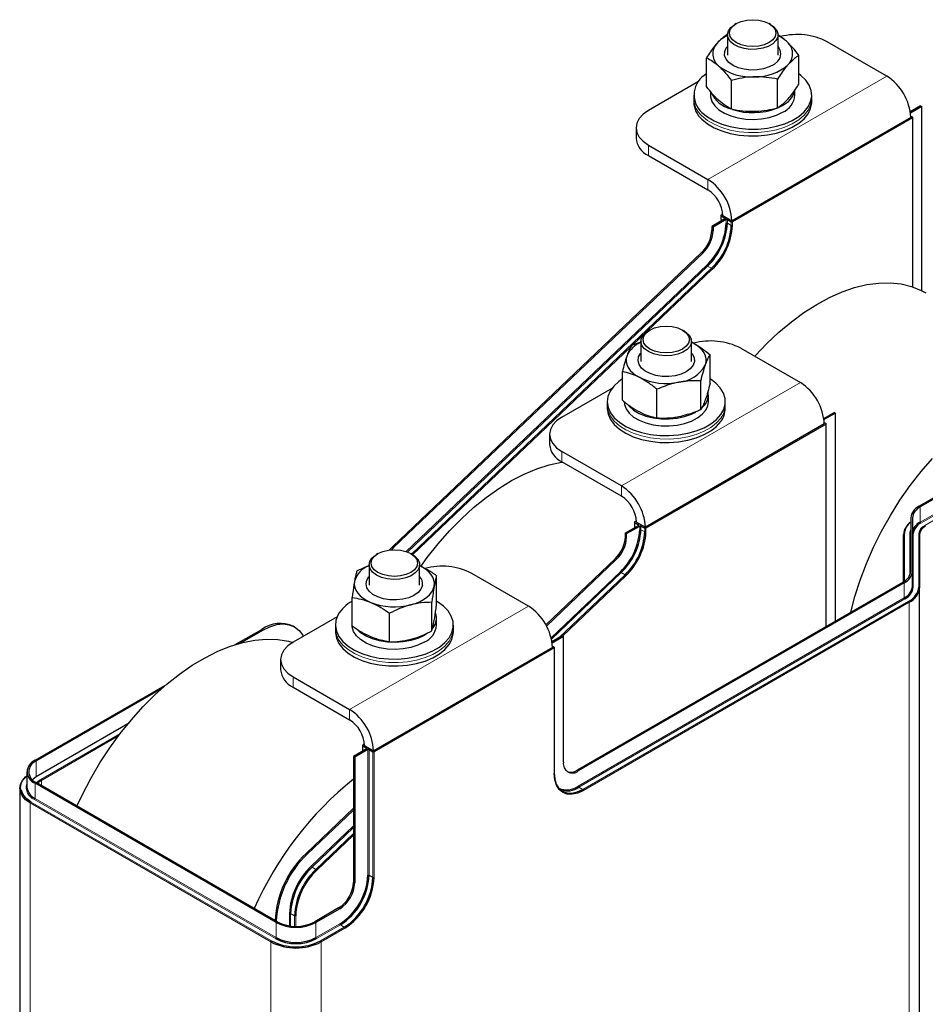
# Model space of a CAD drawing. Header units: millimetres. Extents: x 5 to 418, y 2 to 292.
# Tile 11 of 13: x 299 to 371, y 119 to 197. Entities that reach past the tile are written whole.
import ezdxf

# ---------------------------------------------------------------- set-up
doc = ezdxf.new("R2010")
doc.units = ezdxf.units.MM

msp = doc.modelspace()

# ---------------------------------------------------------------- linework, layer by layer
at = {"color": 7, "linetype": 'Continuous', "lineweight": 25}
for p, q in [((355.931, 196.7638), (355.8131, 196.6958)), ((358.642, 196.6958), (358.5241, 196.7638)), ((355.2276, 195.8795), (355.2276, 194.2736)), ((359.2276, 194.2736), (359.2276, 195.8795)), ((367.8342, 192.613), (363.1201, 195.3344)), ((353.5747, 191.7962), (353.5747, 194.0561)), ((360.8804, 191.9871), (360.8804, 194.247)), ((355.5443, 190.0177), (355.5443, 192.2776)), ((359.1971, 190.1131), (359.1971, 192.3731)), ((352.9386, 192.178), (348.978, 189.8916)), ((360.5609, 191.1163), (360.5609, 191.5153)), ((352.5609, 191.1163), (352.5609, 190.8442)), ((352.5609, 190.8442), (352.5609, 190.572)), ((353.8942, 191.3951), (353.8942, 191.1163)), ((361.8942, 190.8442), (361.8942, 191.1163)), ((361.8942, 190.572), (361.8942, 190.8442)), ((359.2754, 190.1424), (359.5846, 190.3)), ((370.4976, 190.2587), (369.6841, 189.7891)), ((370.5919, 190.2042), (369.6982, 189.6883)), ((370.4976, 190.2587), (370.5919, 190.2042)), ((370.5919, 175.6634), (370.5919, 190.2042)), ((369.7198, 189.347), (355.5776, 181.1829)), ((369.8612, 189.3198), (355.6248, 181.1013)), ((369.7174, 189.4572), (369.8612, 189.3742)), ((369.8807, 175.9577), (369.8807, 189.347)), ((348.0017, 188.531), (348.0017, 187.7144)), ((348.978, 187.1703), (353.692, 184.4489)), ((348.978, 186.3537), (353.692, 183.6324)), ((355.0355, 181.3326), (353.9984, 180.7339)), ((354.7096, 181.5911), (354.7096, 181.3036)), ((354.867, 181.698), (354.7291, 181.6184)), ((354.7291, 181.5639), (355.0355, 181.387)), ((354.8705, 181.5911), (355.5776, 181.1829)), ((353.9984, 180.7339), (354.0927, 180.6795)), ((353.9984, 180.7339), (353.9984, 180.4464)), ((355.1298, 181.2782), (354.0927, 180.6795)), ((354.0927, 180.6795), (354.0927, 180.3919)), ((354.7291, 181.2764), (354.7267, 181.1543)), ((355.2241, 181.2782), (355.5305, 181.1013)), ((353.1841, 178.682), (328.7464, 155.4052)), ((353.2784, 178.6275), (328.8407, 155.3508)), ((349.0956, 172.5437), (348.9777, 172.4757)), ((351.8066, 172.4757), (351.6888, 172.5437)), ((348.4345, 171.6101), (347.6555, 171.3314)), ((348.3922, 171.6594), (348.3922, 170.0535)), ((352.3922, 170.0535), (352.3922, 171.6594)), ((352.4924, 171.5306), (352.3922, 171.5797)), ((352.3922, 171.5727), (352.4924, 171.5306)), ((353.8607, 168.3397), (353.8607, 170.5997)), ((356.2847, 171.1143), (360.9988, 168.3929)), ((346.9237, 167.0033), (346.9237, 169.2633)), ((353.1289, 166.2716), (353.1289, 168.5315)), ((342.1426, 165.6715), (346.1032, 167.9579)), ((349.6603, 165.6034), (349.6603, 167.8633)), ((353.7255, 166.8962), (353.7255, 167.4406)), ((345.7255, 166.8962), (345.7255, 166.6241)), ((345.7255, 166.6241), (345.7255, 166.3519)), ((355.0589, 166.6241), (355.0589, 166.8962)), ((355.0589, 166.3519), (355.0589, 166.6241)), ((384.5219, 166.7851), (370.3797, 158.621)), ((384.6162, 166.7307), (370.474, 158.5666)), ((362.8488, 165.569), (363.6622, 166.0386)), ((362.8628, 165.4682), (363.7565, 165.9841)), ((363.7565, 165.9841), (363.6622, 166.0386)), ((363.7565, 165.9841), (363.7565, 149.5453)), ((362.8844, 165.1269), (348.7423, 156.9628)), ((363.0258, 165.0997), (348.7894, 156.8812)), ((362.8821, 165.2371), (363.0258, 165.1541)), ((363.0454, 149.1347), (363.0454, 165.1269)), ((341.1663, 164.3109), (341.1663, 163.4943)), ((346.8567, 160.2288), (342.1426, 162.9502)), ((346.8567, 159.4123), (342.1426, 162.1336)), ((347.8742, 157.371), (347.8742, 157.0835)), ((348.0317, 157.4779), (347.8937, 157.3982)), ((347.8937, 157.3438), (348.2002, 157.1669)), ((348.0352, 157.371), (348.7423, 156.9628)), ((369.7256, 157.7094), (369.7256, 153.4933)), ((369.8589, 157.7094), (369.8589, 153.4933)), ((347.1631, 156.5138), (348.2002, 157.1125)), ((347.2573, 156.4594), (347.1631, 156.5138)), ((347.1631, 156.2262), (347.1631, 156.5138)), ((347.2573, 156.4594), (348.2944, 157.0581)), ((347.2573, 156.1718), (347.2573, 156.4594)), ((347.8937, 157.0563), (347.8913, 156.9342)), ((348.3887, 157.0581), (348.6951, 156.8812)), ((369.1589, 152.665), (369.1589, 156.4029)), ((370.4256, 156.4029), (370.4256, 152.1869)), ((327.5996, 154.8821), (327.4817, 154.814)), ((328.7464, 155.4052), (328.5092, 155.1684)), ((328.8407, 155.3508), (328.6716, 155.1842)), ((330.3106, 154.814), (330.1927, 154.8821)), ((340.8775, 149.2505), (346.3487, 154.4618)), ((340.9288, 149.1552), (346.443, 154.4074)), ((326.8961, 153.9978), (326.8961, 152.3918)), ((330.8961, 152.3918), (330.8961, 153.9978)), ((339.5027, 150.7313), (335.0244, 153.3166)), ((369.8589, 152.2957), (369.8589, 153.4933)), ((332.2349, 150.8706), (332.2349, 153.1305)), ((369.1105, 152.6361), (343.3447, 137.7618)), ((369.2048, 152.5817), (343.439, 137.7074)), ((370.4256, 106.0795), (370.4256, 152.1869)), ((325.5573, 149.1492), (325.5573, 151.4091)), ((331.8567, 148.771), (331.8567, 151.0309)), ((324.368, 149.8861), (320.8823, 147.8738)), ((328.5179, 147.9104), (328.5179, 150.1703)), ((332.2295, 149.2346), (332.2295, 149.779)), ((316.3207, 147.6876), (318.4074, 148.8922)), ((316.7015, 147.7985), (318.5017, 148.8377)), ((321.0015, 149.0853), (320.9072, 149.1397)), ((324.2295, 149.2346), (324.2295, 148.9624)), ((324.2295, 148.9624), (324.2295, 148.6902)), ((333.5628, 148.9624), (333.5628, 149.2346)), ((333.5628, 148.6902), (333.5628, 148.9624)), ((331.5129, 148.5869), (331.2532, 148.4183)), ((342.1662, 148.3769), (341.3527, 147.9073)), ((342.2605, 148.3225), (341.3667, 147.8066)), ((342.1662, 148.3769), (342.2605, 148.3225)), ((342.2605, 138.3879), (342.2605, 148.3225)), ((341.3884, 147.4653), (327.2462, 139.3012)), ((341.5298, 147.4381), (327.2934, 139.2196)), ((341.386, 147.5755), (341.5298, 147.4925)), ((341.5493, 137.5307), (341.5493, 147.4653)), ((319.906, 146.5132), (319.906, 145.6966)), ((320.8823, 145.1525), (325.3606, 142.5672)), ((300.494, 138.551), (310.9245, 144.5724)), ((300.5883, 138.4966), (310.5438, 144.2437)), ((320.8823, 144.3359), (325.3606, 141.7506)), ((307.8346, 141.4278), (300.5883, 137.2445)), ((326.7513, 139.4781), (325.667, 138.8522)), ((326.7984, 139.3964), (325.7613, 138.7977)), ((326.3782, 139.7094), (326.3782, 139.2627)), ((326.5356, 139.8162), (326.3977, 139.7366)), ((326.3977, 139.6822), (326.7513, 139.4781)), ((326.5391, 139.7094), (327.2462, 139.3012)), ((326.8927, 139.3964), (327.1991, 139.2196)), ((325.667, 138.8522), (325.7613, 138.7977)), ((325.667, 138.8522), (325.667, 128.9176)), ((325.7613, 138.7977), (325.7613, 128.8632)), ((299.8399, 137.6393), (299.8399, 136.4417)), ((299.2732, 136.3329), (299.2732, 90.2255)), ((319.5388, 125.7334), (300.494, 136.7277)), ((319.633, 125.7878), (300.5883, 136.7821)), ((321.911, 131.1851), (325.667, 134.7627)), ((322.0053, 131.1307), (325.667, 134.6184)), ((324.4885, 126.8764), (322.6029, 125.7878)), ((324.5828, 126.8219), (322.6972, 125.7334)), ((319.4681, 125.8831), (319.4681, 125.8919)), ((319.5623, 125.8286), (319.5623, 125.8375))]:
    msp.add_line(p, q, dxfattribs=at)
at = {"color": 7, "linetype": 'Continuous', "lineweight": 18}
for p, q in [((353.692, 184.4489), (367.8342, 192.613)), ((369.7198, 189.347), (355.5776, 181.1829)), ((369.8612, 175.9643), (369.8612, 189.3198)), ((348.978, 187.1703), (348.978, 186.3537)), ((353.692, 183.6324), (353.692, 184.4489)), ((354.7291, 181.5639), (354.7291, 181.2764)), ((354.8705, 181.5911), (355.5776, 181.1829)), ((355.0355, 181.3326), (355.0355, 181.387)), ((354.7291, 181.2764), (354.8336, 181.216)), ((355.1298, 180.9906), (355.1298, 181.2782)), ((355.2241, 181.2782), (355.2241, 180.9906)), ((355.2241, 180.9906), (355.5305, 180.8137)), ((355.5305, 180.8137), (355.5305, 181.1013)), ((355.6248, 181.1013), (355.6248, 180.8137)), ((353.9984, 180.4464), (354.0927, 180.3919)), ((353.1841, 178.682), (353.2784, 178.6275)), ((329.8383, 155.0418), (353.5989, 177.6736)), ((353.6606, 177.603), (329.936, 155.0055)), ((330.2586, 154.844), (353.967, 177.4261)), ((353.967, 177.4261), (353.6606, 177.603)), ((354.0287, 177.3555), (347.7334, 171.3593)), ((347.6062, 171.2381), (330.3429, 154.795)), ((360.9988, 168.3929), (346.8567, 160.2288)), ((362.8844, 165.1269), (348.7423, 156.9628)), ((363.0258, 149.1235), (363.0258, 165.0997)), ((370.474, 157.369), (384.6162, 165.5331)), ((384.6633, 165.4514), (370.5212, 157.2874)), ((370.8276, 157.1105), (384.9697, 165.2745)), ((342.1426, 162.9502), (342.1426, 162.1336)), ((346.8567, 159.4123), (346.8567, 160.2288)), ((370.474, 158.5666), (370.474, 157.369)), ((347.8937, 157.3438), (347.8937, 157.0563)), ((348.0352, 157.371), (348.7423, 156.9628)), ((347.8937, 157.0563), (347.9982, 156.9959)), ((348.2002, 157.1125), (348.2002, 157.1669)), ((348.2944, 156.7705), (348.2944, 157.0581)), ((348.3887, 157.0581), (348.3887, 156.7705)), ((348.3887, 156.7705), (348.6951, 156.5936)), ((348.6951, 156.5936), (348.6951, 156.8812)), ((348.7894, 156.8812), (348.7894, 156.5936)), ((369.2256, 156.4573), (369.2256, 152.7081)), ((369.6589, 153.1903), (369.6589, 156.4573)), ((369.9256, 156.4573), (369.9256, 152.2413)), ((370.3589, 152.2413), (370.3589, 156.4573)), ((347.2573, 156.1718), (347.1631, 156.2262)), ((328.7464, 155.4052), (328.8407, 155.3508)), ((346.443, 154.4074), (346.3487, 154.4618)), ((341.2852, 148.2354), (346.7635, 153.4534)), ((346.8252, 153.3829), (341.3104, 148.13)), ((347.1316, 153.206), (346.8252, 153.3829)), ((341.901, 148.2238), (347.1316, 153.206)), ((347.1933, 153.1354), (342.1857, 148.3657)), ((369.2048, 151.3841), (369.2048, 152.5817)), ((343.439, 136.5098), (369.2048, 151.3841)), ((369.252, 151.3024), (343.4861, 136.4281)), ((343.7925, 136.2512), (369.5584, 151.1255)), ((369.6055, 151.0439), (343.8397, 136.1696)), ((369.6055, 104.9366), (369.6055, 151.0439)), ((339.5027, 150.7313), (325.3606, 142.5672)), ((318.5017, 148.8377), (318.4074, 148.8922)), ((341.3884, 147.4653), (327.2462, 139.3012)), ((341.5298, 137.5035), (341.5298, 147.4381)), ((320.8823, 145.1525), (320.8823, 144.3359)), ((325.3606, 141.7506), (325.3606, 142.5672)), ((300.9419, 137.0404), (307.2332, 140.6724)), ((307.0854, 140.4782), (300.989, 136.9588)), ((326.3977, 139.6822), (326.3977, 139.274)), ((326.5391, 139.7094), (327.2462, 139.3012)), ((326.7984, 129.4619), (326.7984, 139.3964)), ((326.8927, 139.3964), (326.8927, 129.4619)), ((327.1991, 129.285), (327.1991, 139.2196)), ((327.2934, 139.2196), (327.2934, 129.285)), ((300.5883, 137.2445), (300.5883, 138.4966)), ((343.3447, 137.7618), (343.439, 137.7074)), ((300.989, 136.5508), (300.989, 136.9588)), ((300.494, 136.7277), (300.494, 135.5301)), ((343.4861, 136.4281), (343.7925, 136.2512)), ((319.4916, 124.4541), (300.4469, 135.4484)), ((300.494, 135.5301), (319.5388, 124.5358)), ((319.1381, 124.1956), (300.0933, 135.1899)), ((300.0933, 135.1899), (300.0933, 89.0826)), ((300.1405, 135.2715), (319.1852, 124.2773)), ((322.3258, 130.1767), (325.667, 133.3592)), ((325.667, 133.2299), (322.3875, 130.1061)), ((322.6939, 129.9293), (325.667, 132.7611)), ((325.667, 132.6318), (322.7556, 129.8587)), ((322.0053, 131.1307), (321.911, 131.1851)), ((322.3875, 130.1061), (322.6939, 129.9293)), ((326.8927, 129.4619), (327.1991, 129.285)), ((325.667, 128.9176), (325.7613, 128.8632)), ((324.4885, 126.8764), (324.5828, 126.8219)), ((320.5994, 125.4703), (320.5994, 126.4362)), ((321.0001, 126.2593), (320.6937, 126.4362)), ((320.6937, 126.4362), (320.6937, 125.4577)), ((321.0001, 125.4346), (321.0001, 126.2593)), ((321.0944, 126.2593), (321.0944, 125.4328)), ((319.5623, 125.8375), (319.4681, 125.8919)), ((319.5388, 124.5358), (319.5388, 125.7334)), ((322.6972, 125.7334), (322.6972, 124.5358)), ((322.6972, 124.5358), (324.5828, 125.6243)), ((324.6299, 125.5427), (322.7443, 124.4541)), ((323.0507, 124.2773), (324.9363, 125.3658)), ((324.9835, 125.2841), (323.0979, 124.1956)), ((324.9363, 125.3658), (324.6299, 125.5427)), ((319.1381, 124.1956), (319.1381, 78.0883)), ((323.0979, 124.1956), (323.0979, 78.0883))]:
    msp.add_line(p, q, dxfattribs=at)
at = {"color": 7, "linetype": 'Continuous', "lineweight": 25, "flags": 128}
for points in [[(355.9312, 196.764), (356.3109, 196.9322), (356.7531, 197.0379), (357.2276, 197.074), (357.7021, 197.0379), (358.1442, 196.9322), (358.5239, 196.764), (358.8153, 196.5448), (358.9984, 196.2895), (359.0609, 196.0156), (358.9984, 195.7417), (358.8153, 195.4864), (358.5239, 195.2672), (358.1442, 195.099), (357.7021, 194.9933), (357.2276, 194.9572), (356.7531, 194.9933), (356.3109, 195.099), (355.9312, 195.2672), (355.6398, 195.4864), (355.4567, 195.7417), (355.3942, 196.0156), (355.4567, 196.2895), (355.6398, 196.5448), (355.9312, 196.764)], [(358.642, 196.6958), (358.8817, 196.5285), (359.1093, 196.2706), (359.2187, 195.9882), (359.2029, 195.6989), (359.0631, 195.421), (358.8079, 195.1719), (358.4534, 194.9672), (358.0219, 194.8199), (357.5404, 194.7391), (357.0393, 194.73), (356.5501, 194.7932), (356.1034, 194.9246), (355.7273, 195.116), (355.4455, 195.3553), (355.2757, 195.6276), (355.2285, 195.9158), (355.307, 196.2016), (355.5061, 196.4672), (355.8133, 196.6959), (355.8133, 196.6959)], [(359.2082, 193.7896), (358.9179, 193.5419), (358.5366, 193.3395), (358.0846, 193.1934), (357.5865, 193.1113), (357.069, 193.0978), (356.56, 193.1535), (356.0871, 193.2755), (355.6756, 193.4572), (355.3478, 193.6888), (355.1213, 193.9577), (355.0084, 194.2496), (355.0151, 194.5486), (355.1411, 194.8387), (355.2276, 194.9533)], [(353.2109, 189.7448), (353.644, 189.3906), (354.17, 189.0811), (354.7751, 188.8244), (355.4437, 188.6269), (356.1585, 188.494), (356.9011, 188.4289), (357.6521, 188.4335), (358.392, 188.5076), (359.1019, 188.6492), (359.7631, 188.8547), (360.3588, 189.1188), (360.8733, 189.4346), (361.2934, 189.794), (361.6082, 190.1876), (361.8095, 190.6053), (361.8922, 191.0362), (361.854, 191.4692), (361.696, 191.8931), (361.4223, 192.2968), (361.04, 192.67), (360.8804, 192.7929)], [(353.8942, 191.1163), (353.9027, 190.9791), (354.0078, 190.6183), (354.2293, 190.2755), (354.5591, 189.9632), (354.9854, 189.6925), (355.4927, 189.4732), (356.0627, 189.3134), (356.6748, 189.2187), (357.3069, 189.1926), (357.9361, 189.236), (358.5397, 189.3474), (359.0959, 189.5227), (359.5846, 189.7557)], [(348.978, 189.8916), (348.5634, 189.6), (348.2554, 189.2674), (348.0657, 188.9064), (348.0017, 188.531), (348.0657, 188.1556), (348.2554, 187.7946), (348.5634, 187.4619), (348.978, 187.1703)], [(353.2109, 189.2005), (353.644, 188.8463), (354.17, 188.5368), (354.7751, 188.28), (355.4437, 188.0826), (356.1585, 187.9496), (356.9011, 187.8846), (357.6521, 187.8891), (358.392, 187.9632), (359.1019, 188.1048), (359.7631, 188.3103), (360.3588, 188.5744), (360.8733, 188.8903), (361.2934, 189.2496), (361.6082, 189.6433), (361.8095, 190.061), (361.8922, 190.4919), (361.8942, 190.572)], [(357.3874, 170.4777), (357.4094, 170.502), (358.3415, 171.4794), (359.3022, 172.3816), (360.2848, 173.2023), (361.2822, 173.9359), (362.2876, 174.5771), (363.2938, 175.1214), (364.2939, 175.5651), (365.2808, 175.905), (366.2476, 176.1387), (367.1875, 176.2646), (368.0939, 176.2818), (368.9604, 176.1902), (369.781, 175.9905), (370.5499, 175.6839), (370.9123, 175.4919)], [(349.0958, 171.0471), (348.8045, 171.2663), (348.6213, 171.5216), (348.5589, 171.7955), (348.6213, 172.0694), (348.8045, 172.3247), (349.0958, 172.5439), (349.4755, 172.7121), (349.9177, 172.8178), (350.3922, 172.8538), (350.8667, 172.8178), (351.3089, 172.7121), (351.6886, 172.5439), (351.9799, 172.3247), (352.1631, 172.0694), (352.2255, 171.7955), (352.1631, 171.5216), (351.9799, 171.2663), (351.6886, 171.0471), (351.3089, 170.8789), (350.8667, 170.7732), (350.3922, 170.7371), (349.9177, 170.7732), (349.4755, 170.8789), (349.0958, 171.0471)], [(348.978, 170.843), (348.6707, 171.0717), (348.4716, 171.3373), (348.3932, 171.6231), (348.4404, 171.9113), (348.6102, 172.1836), (348.892, 172.4229), (348.9777, 172.4757)], [(351.8066, 172.4757), (351.9725, 172.367), (352.2277, 172.1179), (352.3676, 171.84), (352.3833, 171.5507), (352.274, 171.2683), (352.0464, 171.0104), (351.7148, 170.7933), (351.3002, 170.6307), (350.8285, 170.5326), (350.3294, 170.5054), (349.8342, 170.5507), (349.3741, 170.6656), (348.978, 170.843)], [(353.4948, 169.7965), (353.551, 170.0334), (353.5531, 170.2725), (353.5012, 170.5098), (353.396, 170.7411), (353.2395, 170.9625), (353.0342, 171.1702), (352.7838, 171.3606), (352.4924, 171.5306)], [(347.2896, 170.5283), (347.2334, 170.2914), (347.2313, 170.0523), (347.2832, 169.815), (347.3884, 169.5837), (347.5449, 169.3623), (347.7502, 169.1546), (348.0006, 168.9642), (348.292, 168.7942)], [(351.0984, 168.9407), (350.5913, 168.8796), (350.0735, 168.8876), (349.5728, 168.9644), (349.1164, 169.1058), (348.7286, 169.3041), (348.4306, 169.5487), (348.2384, 169.8264), (348.1622, 170.1222), (348.2063, 170.4202), (348.3682, 170.7043), (348.3922, 170.7332)], [(352.3922, 170.7332), (352.4639, 170.6405), (352.599, 170.3518), (352.6152, 170.0529), (352.5115, 169.7599), (352.2936, 169.4886), (351.9731, 169.2536), (351.5675, 169.0676), (351.0984, 168.9407)], [(346.9237, 168.6986), (346.6348, 168.494), (346.2395, 168.1253), (345.9518, 167.7249), (345.779, 167.3029), (345.7257, 166.8705), (345.7933, 166.4387), (345.98, 166.0187), (346.281, 165.6215), (346.6884, 165.2573), (347.1918, 164.9355), (347.7781, 164.6646), (348.432, 164.4514), (349.1368, 164.3015), (349.874, 164.2189), (350.6247, 164.2056), (351.3693, 164.2619), (352.0887, 164.3865), (352.7641, 164.5761), (353.378, 164.8258), (353.9147, 165.1291), (354.3601, 165.4782), (354.7027, 165.864), (354.7027, 165.864)], [(354.7027, 165.864), (354.9337, 166.2766), (355.0471, 166.7052), (355.0399, 167.1387), (354.9124, 167.5659), (354.6677, 167.9759), (354.3124, 168.3578), (353.8607, 168.6986)], [(347.0589, 166.8962), (347.0813, 166.6733), (347.2142, 166.3156), (347.462, 165.9789), (347.8157, 165.6753), (348.2625, 165.4159), (348.7863, 165.21), (349.3681, 165.065), (349.987, 164.9862), (350.6205, 164.9765), (351.2457, 165.0361), (351.8401, 165.163), (352.3821, 165.3525), (352.8523, 165.5978), (353.2335, 165.89), (353.512, 166.2186), (353.6778, 166.5717), (353.7255, 166.8962)], [(347.4171, 166.5728), (347.462, 166.5232), (347.8157, 166.2197), (348.2625, 165.9603), (348.7863, 165.7543), (349.3681, 165.6094), (349.987, 165.5306), (350.6205, 165.5208), (351.2457, 165.5805), (351.8401, 165.7073), (352.3821, 165.8968), (352.7344, 166.0714)], [(345.7255, 166.3519), (345.7257, 166.3261), (345.7933, 165.8943), (345.98, 165.4744), (346.281, 165.0771), (346.6884, 164.7129), (347.1918, 164.3912), (347.7781, 164.1202), (348.432, 163.907), (349.1368, 163.7572), (349.874, 163.6745), (350.6247, 163.6612), (351.3693, 163.7176), (352.0887, 163.8422), (352.7641, 164.0318), (353.378, 164.2815), (353.9147, 164.5848), (354.3601, 164.9339), (354.7027, 165.3197)], [(342.1426, 165.6715), (341.7281, 165.3799), (341.42, 165.0473), (341.2303, 164.6863), (341.1663, 164.3109), (341.2303, 163.9354), (341.42, 163.5745), (341.7281, 163.2418), (342.1426, 162.9502)], [(330.9789, 153.8751), (331.4809, 154.5616), (332.348, 155.653), (333.2548, 156.6814), (334.1951, 157.6398), (335.1621, 158.5213), (336.1492, 159.3198), (337.1494, 160.0296), (338.1557, 160.6459), (339.1611, 161.1643), (340.1584, 161.5811), (341.1407, 161.8934), (342.1011, 162.099), (342.181, 162.1115)], [(364.9779, 150.2504), (365.3077, 151.4934), (365.7269, 152.7924), (366.2211, 154.0906), (366.787, 155.3788), (367.4206, 156.648), (368.1175, 157.8893), (368.8727, 159.0941), (369.681, 160.2538), (370.5366, 161.3604), (371.4337, 162.406)], [(327.5998, 153.3855), (327.3084, 153.6047), (327.1253, 153.8599), (327.0628, 154.1339), (327.1253, 154.4078), (327.3084, 154.663), (327.5998, 154.8822), (327.9795, 155.0504), (328.4216, 155.1562), (328.8961, 155.1922), (329.3706, 155.1562), (329.8128, 155.0504), (330.1925, 154.8822), (330.4839, 154.663), (330.667, 154.4078), (330.7295, 154.1339), (330.667, 153.8599), (330.4839, 153.6047), (330.1925, 153.3855), (329.8128, 153.2173), (329.3706, 153.1116), (328.8961, 153.0755), (328.4216, 153.1116), (327.9795, 153.2173), (327.5998, 153.3855)], [(327.4819, 153.1814), (327.1747, 153.41), (326.9756, 153.6756), (326.8971, 153.9615), (326.9443, 154.2496), (327.1141, 154.5219), (327.3959, 154.7613), (327.4817, 154.814)], [(330.3106, 154.814), (330.4765, 154.7054), (330.7317, 154.4563), (330.8715, 154.1784), (330.8873, 153.8891), (330.7779, 153.6067), (330.5503, 153.3488), (330.2188, 153.1317), (329.8041, 152.969), (329.3324, 152.871), (328.8333, 152.8438), (328.3382, 152.889), (327.8781, 153.004), (327.4819, 153.1814)], [(332.0458, 152.3117), (332.0616, 152.5506), (332.0233, 152.7887), (331.9314, 153.0219), (331.7876, 153.2461), (331.5944, 153.4576), (331.3549, 153.6528), (331.0734, 153.8282), (330.8961, 153.9181)], [(325.7465, 152.6899), (325.7307, 152.4509), (325.769, 152.2128), (325.8609, 151.9797), (326.0047, 151.7554), (326.1979, 151.5439), (326.4374, 151.3488), (326.7189, 151.1734), (327.0376, 151.0207)], [(331.1153, 152.3675), (331.0022, 152.0757), (330.7756, 151.8068), (330.4477, 151.5753), (330.0362, 151.3936), (329.5632, 151.2717), (329.0542, 151.216), (328.5367, 151.2296), (328.0386, 151.3117), (327.5867, 151.458), (327.2054, 151.6604), (326.9153, 151.9081), (326.7319, 152.1878), (326.6652, 152.4844), (326.7188, 152.7818), (326.8898, 153.0641), (326.8961, 153.0716)], [(330.1873, 150.8316), (330.5537, 150.9431), (330.8917, 151.0813), (331.1955, 151.2439), (331.4601, 151.4279), (331.6807, 151.6302), (331.8537, 151.8475), (331.9761, 152.076), (332.0458, 152.3117)], [(324.4367, 150.0285), (324.2738, 149.6052), (324.2307, 149.1724), (324.3084, 148.7412), (324.505, 148.3227), (324.8152, 147.9279), (325.2312, 147.5669), (325.742, 147.2491), (326.3346, 146.9827), (326.9935, 146.7747), (327.7017, 146.6303), (328.4408, 146.5535), (329.1917, 146.546), (329.935, 146.6082), (330.6513, 146.7384), (331.3222, 146.9333), (331.9303, 147.1877), (332.4597, 147.4952), (332.8969, 147.8477), (333.2305, 148.2362), (333.4518, 148.6505), (333.5551, 149.0799), (333.5378, 149.5134), (333.4002, 149.9396), (333.146, 150.3475), (332.7817, 150.7267), (332.3168, 151.0672), (332.2349, 151.1168)], [(318.5017, 148.8377), (319.0548, 149.1068), (319.5942, 149.2686), (320.1068, 149.3193), (320.5798, 149.2577), (321.0017, 149.0852), (321.362, 148.806), (321.6519, 148.4271), (321.6982, 148.3449)], [(324.2295, 148.6902), (324.2307, 148.628), (324.3084, 148.1968), (324.505, 147.7783), (324.8152, 147.3835), (325.2312, 147.0225), (325.742, 146.7047), (326.3346, 146.4384), (326.9935, 146.2303), (327.7017, 146.086), (328.4408, 146.0091), (329.1917, 146.0016), (329.935, 146.0638), (330.6513, 146.194), (331.3222, 146.3889), (331.9303, 146.6434), (332.4597, 146.9508), (332.8969, 147.3034), (333.2305, 147.6918), (333.4518, 148.1061), (333.5551, 148.5356), (333.5628, 148.6902)], [(331.2532, 147.8739), (330.7645, 147.641), (330.2083, 147.4657), (329.6047, 147.3543), (328.9755, 147.3109), (328.3434, 147.337), (327.7313, 147.4316), (327.1613, 147.5915), (326.6539, 147.8107), (326.2277, 148.0814), (325.8978, 148.3938), (325.6764, 148.7366), (325.5713, 149.0973), (325.5682, 149.1252)], [(331.2532, 148.4183), (330.7645, 148.1854), (330.2083, 148.01), (329.6047, 147.8987), (328.9755, 147.8552), (328.3434, 147.8813), (327.7313, 147.976), (327.1613, 148.1359), (326.6539, 148.3551), (326.2277, 148.6258), (325.9293, 148.9017)], [(303.7978, 134.9293), (304.2365, 135.8568), (304.8979, 137.1152), (305.6204, 138.3418), (306.3991, 139.5283), (307.2284, 140.6661), (308.1026, 141.7474), (309.0155, 142.7646), (309.9608, 143.7104), (310.9317, 144.5784), (311.9215, 145.3624), (312.9232, 146.0568), (313.9298, 146.6569), (314.9343, 147.1585), (315.9295, 147.5579), (316.9086, 147.8524), (317.8647, 148.04), (318.791, 148.1193), (319.681, 148.0897), (320.5285, 147.9515), (320.864, 147.8632)], [(320.8823, 147.8738), (320.4677, 147.5822), (320.1597, 147.2496), (319.97, 146.8886), (319.906, 146.5132), (319.97, 146.1377), (320.1597, 145.7768), (320.4677, 145.4441), (320.8823, 145.1525)], [(300.0933, 135.1899), (299.7451, 135.4348), (299.4864, 135.7143), (299.327, 136.0175), (299.2732, 136.3329), (299.327, 136.6482), (299.4864, 136.9514), (299.7451, 137.2309), (299.8399, 137.3078)], [(300.5883, 137.2445), (300.3271, 137.0608), (300.2749, 137.0133)], [(300.989, 136.9588), (300.7983, 136.8246), (300.6948, 136.7206)], [(341.5298, 137.5579), (341.5733, 137.0733), (341.702, 136.6574), (341.9111, 136.3264), (342.1925, 136.0929), (342.5354, 135.9659), (342.9266, 135.9503), (343.3511, 136.0466), (343.7925, 136.2512)], [(343.8397, 136.1696), (343.389, 135.9607), (342.9557, 135.8623), (342.5564, 135.8783), (342.2063, 136.0079), (341.9191, 136.2463), (341.7056, 136.5842), (341.5742, 137.0087), (341.5298, 137.5035)]]:
    msp.add_lwpolyline(points, dxfattribs=at)
at = {"color": 7, "linetype": 'Continuous', "lineweight": 18, "flags": 128}
for points in [[(353.2109, 189.4727), (353.644, 189.1185), (354.17, 188.809), (354.7751, 188.5522), (355.4437, 188.3547), (356.1585, 188.2218), (356.9011, 188.1568), (357.6521, 188.1613), (358.392, 188.2354), (359.1019, 188.377), (359.7631, 188.5825), (360.3588, 188.8466), (360.8733, 189.1624), (361.2934, 189.5218), (361.6082, 189.9154), (361.8095, 190.3331), (361.8922, 190.7641), (361.8942, 190.8442)], [(345.7255, 166.6241), (345.7257, 166.5983), (345.7933, 166.1665), (345.98, 165.7465), (346.281, 165.3493), (346.6884, 164.9851), (347.1918, 164.6634), (347.7781, 164.3924), (348.432, 164.1792), (349.1368, 164.0294), (349.874, 163.9467), (350.6247, 163.9334), (351.3693, 163.9898), (352.0887, 164.1144), (352.7641, 164.304), (353.378, 164.5537), (353.9147, 164.857), (354.3601, 165.206), (354.7027, 165.5919)], [(324.2295, 148.9624), (324.2307, 148.9002), (324.3084, 148.469), (324.505, 148.0505), (324.8152, 147.6557), (325.2312, 147.2947), (325.742, 146.9769), (326.3346, 146.7105), (326.9935, 146.5025), (327.7017, 146.3582), (328.4408, 146.2813), (329.1917, 146.2738), (329.935, 146.336), (330.6513, 146.4662), (331.3222, 146.6611), (331.9303, 146.9155), (332.4597, 147.223), (332.8969, 147.5756), (333.2305, 147.964), (333.4518, 148.3783), (333.5551, 148.8077), (333.5628, 148.9624)], [(299.8399, 137.297), (299.8005, 137.264), (299.548, 136.9912), (299.3924, 136.6951), (299.3399, 136.3873), (299.3924, 136.0795), (299.548, 135.7835), (299.8005, 135.5107), (300.1405, 135.2715)], [(300.6146, 136.7669), (300.7429, 136.9005), (300.9419, 137.0404)]]:
    msp.add_lwpolyline(points, dxfattribs=at)
at = {"color": 7, "linetype": 'Continuous', "lineweight": 25}
for centre, radius, start, end in [((356.3057, 193.4217), 2.6111, 114.386623, 136.348608), ((358.0666, 193.2753), 2.7787, 48.836393, 65.304499), ((360.7411, 190.647), 5.2566, 63.090343, 104.493663), ((359.1673, 194.3914), 1.2176, 315.700081, 53.262997), ((355.2878, 194.3736), 1.2176, 135.700081, 233.262997), ((358.6028, 194.3817), 0.8468, 315.635156, 42.457029), ((357.0803, 196.7025), 4.1563, 232.663248, 274.005881), ((357.4867, 196.3488), 3.7943, 268.247327, 312.266675), ((354.4744, 191.1398), 1.8821, 118.554188, 227.832252), ((365.6259, 189.1607), 4.0981, 2.605478, 57.394522), ((358.8151, 191.9157), 1.7896, 295.464983, 343.938324), ((356.0529, 192.2524), 2.3036, 203.984067, 255.841264), ((358.9585, 191.2355), 1.6068, 292.93118, 355.748679), ((354.46, 190.6323), 1.9, 181.817814, 228.899053), ((357.2237, 195.0619), 5.3337, 252.478706, 290.871599), ((369.8509, 189.347), 0.0291, 290.783421, 69.216579), ((349.6699, 187.8808), 1.6765, 185.694799, 245.625342), ((351.4837, 180.9966), 4.0981, 2.605478, 57.394522), ((352.3118, 181.4747), 2.5613, 2.605478, 57.394522), ((354.7394, 181.5911), 0.0291, 110.783421, 249.216579), ((355.0252, 181.3598), 0.0291, 290.783421, 69.216579), ((350.2298, 181.2403), 4.9064, 313.367419, 357.082624), ((350.2198, 181.2457), 5.0108, 313.367419, 357.082624), ((350.5262, 181.0688), 5.0108, 313.367419, 357.082624), ((350.5162, 181.0741), 5.1152, 313.367419, 357.082624), ((355.1769, 181.1872), 0.1025, 62.609672, 117.390328), ((355.5776, 181.1923), 0.1025, 242.609672, 297.390328), ((351.392, 180.5792), 2.6098, 313.367419, 357.082624), ((351.4863, 180.5248), 2.6098, 313.367419, 357.082624), ((349.172, 169.6582), 2.0737, 112.08761, 155.191857), ((353.9055, 166.4276), 5.256, 63.085274, 104.870277), ((351.1693, 171.0702), 2.6514, 274.87419, 331.29091), ((350.3992, 173.3247), 4.9965, 245.056695, 281.491672), ((358.7905, 164.9406), 4.0981, 2.605478, 57.394522), ((352.4358, 167.4483), 1.2839, 311.791573, 11.659409), ((353.3181, 166.3749), 1.7409, 322.687826, 359.241542), ((363.0155, 165.1269), 0.0291, 290.783421, 69.216579), ((342.8345, 163.6607), 1.6765, 185.694799, 245.625342), ((344.6484, 156.7765), 4.0981, 2.605478, 57.394522), ((345.4765, 157.2546), 2.5613, 2.605478, 57.394522), ((370.8433, 157.5979), 1.1232, 114.374658, 174.305201), ((370.9099, 157.6046), 1.0562, 114.374658, 174.305201), ((347.9041, 157.371), 0.0291, 110.783421, 249.216579), ((370.4611, 156.2982), 1.3064, 124.2646, 175.40302), ((370.4243, 156.3908), 1.2005, 125.589502, 176.822609), ((370.9099, 156.407), 1.0562, 114.374658, 174.305201), ((370.9432, 156.3559), 1.0226, 114.374658, 174.305201), ((343.3944, 157.0202), 4.9064, 313.367419, 357.082624), ((343.3844, 157.0255), 5.0108, 313.367419, 357.082624), ((343.6908, 156.8487), 5.0108, 313.367419, 357.082624), ((343.6809, 156.854), 5.1152, 313.367419, 357.082624), ((348.1898, 157.1397), 0.0291, 290.783421, 69.216579), ((348.3416, 156.9671), 0.1025, 62.609672, 117.390328), ((348.7423, 156.9722), 0.1025, 242.609672, 297.390328), ((370.4702, 156.4526), 0.8112, 156.607273, 179.66606), ((371.193, 156.3264), 0.7712, 114.374658, 174.305201), ((344.5567, 156.3591), 2.6098, 313.367419, 357.082624), ((344.6509, 156.3046), 2.6098, 313.367419, 357.082624), ((327.5411, 152.1622), 1.8706, 110.168297, 163.615606), ((332.6452, 148.6296), 5.2563, 63.087263, 104.727242), ((368.6747, 153.5981), 1.0562, 294.374658, 354.305201), ((368.7413, 153.6048), 1.1232, 294.374658, 354.305201), ((330.2624, 152.4882), 0.8614, 351.945811, 42.628297), ((368.7413, 152.4072), 1.1232, 294.374658, 354.305201), ((368.7746, 152.3561), 1.1568, 294.374658, 354.305201), ((368.991, 152.3777), 1.3747, 294.374658, 354.305201), ((369.0243, 152.3266), 1.4082, 294.374658, 354.305201), ((326.9646, 148.5466), 2.9302, 118.702176, 149.62123), ((328.906, 155.8155), 5.146, 248.71064, 284.417691), ((337.2945, 147.279), 4.0981, 2.605478, 57.394522), ((331.0358, 149.774), 1.1918, 321.137874, 19.414987), ((319.8694, 146.8738), 2.4923, 65.392714, 125.917745), ((330.5851, 149.3839), 1.6511, 293.86641, 354.813449), ((341.5195, 147.4653), 0.0291, 290.783421, 69.216579), ((321.5741, 145.863), 1.6765, 185.694799, 245.625342), ((323.1523, 139.1149), 4.0981, 2.605478, 57.394522), ((323.9804, 139.593), 2.5613, 2.605478, 57.394522), ((326.408, 139.7094), 0.0291, 110.783421, 249.216579), ((326.8455, 139.3055), 0.1025, 62.609672, 117.390328), ((300.84, 137.6393), 0.9751, 110.783421, 249.216579), ((327.2462, 139.3105), 0.1025, 242.609672, 297.390328), ((300.9136, 137.6393), 0.9169, 110.783421, 249.216579), ((342.9789, 138.2714), 0.7278, 170.785963, 309.203285), ((342.8487, 138.465), 0.8605, 250.391397, 305.196144), ((342.6274, 115.9182), 27.1006, 128.743094, 156.249037), ((300.9576, 136.5532), 1.1232, 185.694799, 245.625342), ((342.5167, 137.8033), 1.5886, 247.161669, 305.488416), ((342.5227, 137.8092), 1.6839, 253.582106, 304.897004), ((327.2873, 125.4934), 7.8294, 133.367419, 177.082624), ((327.3815, 125.439), 7.8294, 133.367419, 177.082624), ((326.125, 126.1546), 5.5327, 133.367419, 177.082624), ((326.115, 126.1599), 5.4284, 133.367419, 177.082624), ((326.4214, 125.983), 5.4284, 133.367419, 177.082624), ((326.4115, 125.9883), 5.324, 133.367419, 177.082624), ((321.988, 129.6808), 4.8153, 302.605478, 357.394522), ((321.98, 129.6854), 4.9178, 302.605478, 357.394522), ((322.2864, 129.5085), 4.9178, 302.605478, 357.394522), ((322.2783, 129.5132), 5.0202, 302.605478, 357.394522), ((323.1083, 129.034), 2.5613, 302.605478, 357.394522), ((323.2026, 128.9796), 2.5613, 302.605478, 357.394522), ((321.118, 128.7812), 3.4327, 242.609672, 297.390328), ((321.118, 128.6537), 3.2277, 242.609672, 297.390328), ((321.118, 127.5836), 3.4327, 242.609672, 297.390328), ((321.118, 128.0168), 4.3037, 242.609672, 297.390328), ((321.118, 128.0075), 4.2012, 242.609672, 297.390328), ((321.118, 127.593), 3.5352, 242.609672, 297.390328)]:
    msp.add_arc(centre, radius, start, end, dxfattribs=at)
at = {"color": 7, "linetype": 'Continuous', "lineweight": 18}
for centre, radius, start, end in [((354.46, 190.9044), 1.9, 181.817814, 228.899053), ((354.7429, 181.3069), 0.0335, 185.694799, 245.625342), ((355.1769, 180.8996), 0.1025, 62.609672, 117.390328), ((355.5776, 180.9047), 0.1025, 242.609672, 297.390328), ((353.7375, 177.7325), 0.1507, 203.039565, 239.28973), ((353.89, 177.2965), 0.1507, 23.039565, 59.28973), ((353.3181, 166.6471), 1.7409, 322.687826, 359.241542), ((370.5764, 157.3737), 0.1025, 182.605478, 237.394522), ((347.9076, 157.0868), 0.0335, 185.694799, 245.625342), ((348.3416, 156.6795), 0.1025, 62.609672, 117.390328), ((348.7423, 156.6846), 0.1025, 242.609672, 297.390328), ((369.2201, 156.3961), 0.0615, 84.817422, 173.64866), ((369.6645, 156.5186), 0.0615, 264.817422, 353.64866), ((369.9201, 156.5186), 0.0615, 186.35134, 275.182578), ((371.1597, 156.3775), 0.8047, 114.374658, 174.305201), ((370.3645, 156.3961), 0.0615, 6.35134, 95.182578), ((370.7724, 157.0242), 0.1025, 2.605478, 57.394522), ((346.9022, 153.5124), 0.1507, 203.039565, 239.28973), ((347.0547, 153.0764), 0.1507, 23.039565, 59.28973), ((369.9201, 152.3025), 0.0615, 186.35134, 275.182578), ((370.3645, 152.1801), 0.0615, 6.35134, 95.182578), ((369.3072, 151.3887), 0.1025, 182.605478, 237.394522), ((369.5032, 151.0392), 0.1025, 2.605478, 57.394522), ((300.8866, 136.9541), 0.1025, 2.605478, 57.394522), ((341.5159, 137.534), 0.0335, 294.374658, 354.305201), ((300.8043, 136.3959), 1.0126, 162.246548, 249.331385), ((343.5413, 136.5144), 0.1025, 182.605478, 237.394522), ((343.7373, 136.1649), 0.1025, 2.605478, 57.394522), ((300.3917, 135.5347), 0.1025, 302.605478, 357.394522), ((300.1957, 135.1852), 0.1025, 122.605478, 177.394522), ((322.4645, 130.2357), 0.1507, 203.039565, 239.28973), ((322.617, 129.7997), 0.1507, 23.039565, 59.28973), ((326.8455, 129.3709), 0.1025, 62.609672, 117.390328), ((327.2462, 129.376), 0.1025, 242.609672, 297.390328), ((320.6466, 126.3452), 0.1025, 62.609672, 117.390328), ((321.0473, 126.3503), 0.1025, 242.609672, 297.390328), ((324.6851, 125.629), 0.1025, 182.605478, 237.394522), ((324.8811, 125.2795), 0.1025, 2.605478, 57.394522), ((319.4364, 124.5404), 0.1025, 302.605478, 357.394522), ((322.7995, 124.5404), 0.1025, 182.605478, 237.394522), ((319.2404, 124.1909), 0.1025, 122.605478, 177.394522), ((322.9955, 124.1909), 0.1025, 2.605478, 57.394522)]:
    msp.add_arc(centre, radius, start, end, dxfattribs=at)
at = {"color": 7, "linetype": 'Continuous', "lineweight": 25}
for points, knots in [([(355.2099, 195.899), (355.1644, 195.8706), (354.9061, 195.7096), (354.6375, 195.4433), (354.4164, 195.2241)], [0, 0, 0, 0, 0.1763599, 1, 1, 1, 1]), ([(359.8956, 195.3672), (359.8723, 195.3879), (359.6955, 195.5451), (359.4696, 195.7231), (359.2741, 195.8265), (359.2276, 195.8512)], [0, 0, 0, 0, 0.1039078, 0.7868644, 1, 1, 1, 1]), ([(360.8804, 194.247), (360.7204, 194.4559), (360.3976, 194.8777), (360.064, 195.203), (359.8956, 195.3672)], [0, 0, 0, 0, 0.49545796, 1, 1, 1, 1]), ([(354.4164, 195.2241), (354.3473, 195.1444), (354.0625, 194.8158), (353.785, 194.3836), (353.5747, 194.0561)], [0, 0, 0, 0, 0.2423865, 1, 1, 1, 1]), ([(353.5747, 194.0561), (353.7347, 193.9763), (354.0575, 193.8151), (354.3912, 193.5378), (354.5595, 193.3978)], [0, 0, 0, 0, 0.495458, 1, 1, 1, 1]), ([(360.8804, 194.247), (360.8189, 194.209), (360.5447, 194.0398), (360.2598, 193.7589), (360.0387, 193.541)], [0, 0, 0, 0, 0.2243922, 1, 1, 1, 1]), ([(354.5595, 193.3978), (354.5829, 193.3765), (354.7596, 193.2148), (355.0929, 192.8634), (355.3929, 192.4741), (355.5443, 192.2776)], [0, 0, 0, 0, 0.0700918, 0.5307854, 1, 1, 1, 1]), ([(360.0387, 193.541), (359.9697, 193.4613), (359.6849, 193.1328), (359.4074, 192.7005), (359.1971, 192.3731)], [0, 0, 0, 0, 0.2423865, 1, 1, 1, 1]), ([(357.3707, 192.5563), (357.3274, 192.5549), (356.9996, 192.5442), (356.3814, 192.4777), (355.825, 192.3447), (355.5443, 192.2776)], [0, 0, 0, 0, 0.0700918, 0.5307854, 1, 1, 1, 1]), ([(359.1971, 192.3731), (358.9005, 192.4299), (358.3018, 192.5445), (357.6829, 192.5523), (357.3707, 192.5563)], [0, 0, 0, 0, 0.495458, 1, 1, 1, 1]), ([(354.5595, 190.676), (354.5362, 190.6974), (354.3594, 190.8591), (354.0261, 191.2105), (353.7261, 191.5998), (353.5747, 191.7962)], [0, 0, 0, 0, 0.0700918, 0.5307854, 1, 1, 1, 1]), ([(360.0387, 190.8192), (360.2598, 191.0934), (360.5447, 191.4469), (360.8189, 191.8881), (360.8804, 191.9871)], [0, 0, 0, 0, 0.7756078, 1, 1, 1, 1]), ([(355.5443, 190.0177), (355.3844, 190.0976), (355.0616, 190.2588), (354.7279, 190.5361), (354.5595, 190.676)], [0, 0, 0, 0, 0.495458, 1, 1, 1, 1]), ([(359.1971, 190.1131), (359.4074, 190.2538), (359.6849, 190.4395), (359.9697, 190.7451), (360.0387, 190.8192)], [0, 0, 0, 0, 0.7576135, 1, 1, 1, 1]), ([(355.5443, 190.0177), (355.8409, 189.9609), (356.4396, 189.8463), (357.0584, 189.8385), (357.3707, 189.8345)], [0, 0, 0, 0, 0.495458, 1, 1, 1, 1]), ([(357.3707, 189.8345), (357.414, 189.8359), (357.7418, 189.8466), (358.36, 189.9131), (358.9164, 190.0461), (359.1971, 190.1131)], [0, 0, 0, 0, 0.0700918, 0.5307854, 1, 1, 1, 1]), ([(347.6555, 171.3314), (347.5961, 171.228), (347.4762, 171.0194), (347.3522, 170.693), (347.2896, 170.5283)], [0, 0, 0, 0, 0.49545796, 1, 1, 1, 1]), ([(352.4924, 171.5306), (352.5248, 171.5137), (352.7704, 171.386), (353.2335, 171.0986), (353.6504, 170.767), (353.8607, 170.5997)], [0, 0, 0, 0, 0.0700918, 0.5307854, 1, 1, 1, 1]), ([(347.2896, 170.5283), (347.2809, 170.5035), (347.2152, 170.3158), (347.0914, 169.9154), (346.9799, 169.482), (346.9237, 169.2633)], [0, 0, 0, 0, 0.0700918, 0.5307854, 1, 1, 1, 1]), ([(353.4948, 169.7965), (353.5035, 169.8207), (353.5691, 170.0043), (353.693, 170.3038), (353.8045, 170.5004), (353.8607, 170.5997)], [0, 0, 0, 0, 0.0700918, 0.5307854, 1, 1, 1, 1]), ([(353.1289, 168.5315), (353.1883, 168.764), (353.3082, 169.2332), (353.4322, 169.6076), (353.4948, 169.7965)], [0, 0, 0, 0, 0.49545796, 1, 1, 1, 1]), ([(348.292, 168.7942), (348.2596, 168.8105), (348.0139, 168.9341), (347.5508, 169.1206), (347.134, 169.2154), (346.9237, 169.2633)], [0, 0, 0, 0, 0.0700918, 0.5307854, 1, 1, 1, 1]), ([(349.6603, 167.8633), (349.4381, 168.0415), (348.9896, 168.4012), (348.5259, 168.6624), (348.292, 168.7942)], [0, 0, 0, 0, 0.495458, 1, 1, 1, 1]), ([(351.3946, 168.4283), (351.2523, 168.3981), (350.6655, 168.2736), (350.0936, 168.0401), (349.6603, 167.8633)], [0, 0, 0, 0, 0.2423865, 1, 1, 1, 1]), ([(353.1289, 168.5315), (353.0021, 168.5376), (352.4372, 168.5647), (351.85, 168.4879), (351.3946, 168.4283)], [0, 0, 0, 0, 0.2243922, 1, 1, 1, 1]), ([(353.8607, 168.3397), (353.8013, 168.1073), (353.6813, 167.638), (353.5573, 167.2636), (353.4948, 167.0747)], [0, 0, 0, 0, 0.495458, 1, 1, 1, 1]), ([(346.9237, 167.0033), (347.1459, 166.8251), (347.5944, 166.4654), (348.0581, 166.2042), (348.292, 166.0724)], [0, 0, 0, 0, 0.495458, 1, 1, 1, 1]), ([(353.4948, 167.0747), (353.4861, 167.0505), (353.4204, 166.8669), (353.2966, 166.5674), (353.1851, 166.3708), (353.1289, 166.2716)], [0, 0, 0, 0, 0.0700918, 0.5307854, 1, 1, 1, 1]), ([(348.292, 166.0724), (348.3244, 166.0561), (348.5701, 165.9325), (349.0332, 165.7461), (349.45, 165.6512), (349.6603, 165.6034)], [0, 0, 0, 0, 0.0700918, 0.5307854, 1, 1, 1, 1]), ([(351.3946, 165.7065), (351.85, 165.8224), (352.4372, 165.9718), (353.0021, 166.2166), (353.1289, 166.2716)], [0, 0, 0, 0, 0.7756078, 1, 1, 1, 1]), ([(349.6603, 165.6034), (350.0936, 165.5935), (350.6655, 165.5804), (351.2523, 165.6819), (351.3946, 165.7065)], [0, 0, 0, 0, 0.7576135, 1, 1, 1, 1]), ([(325.9356, 153.5087), (325.9218, 153.4625), (325.8602, 153.2566), (325.7961, 152.9374), (325.7465, 152.6899)], [0, 0, 0, 0, 0.2243922, 1, 1, 1, 1]), ([(325.9356, 153.5087), (326.2056, 153.6492), (326.5217, 153.8136), (326.8485, 153.9191), (326.8961, 153.9345)], [0, 0, 0, 0, 0.8542485, 1, 1, 1, 1]), ([(332.2349, 153.1305), (331.9947, 153.2965), (331.5556, 153.5999), (331.1017, 153.8132), (330.8961, 153.9098)], [0, 0, 0, 0, 0.5471881, 1, 1, 1, 1]), ([(325.7465, 152.6899), (325.731, 152.601), (325.667, 152.2342), (325.6046, 151.7648), (325.5573, 151.4091)], [0, 0, 0, 0, 0.2423865, 1, 1, 1, 1]), ([(332.2349, 153.1305), (332.2211, 153.0843), (332.1595, 152.8784), (332.0955, 152.5592), (332.0458, 152.3117)], [0, 0, 0, 0, 0.2243922, 1, 1, 1, 1]), ([(332.0458, 152.3117), (332.0303, 152.2228), (331.9663, 151.856), (331.9039, 151.3866), (331.8567, 151.0309)], [0, 0, 0, 0, 0.2423865, 1, 1, 1, 1]), ([(325.5573, 151.4091), (325.7977, 151.3731), (326.283, 151.3003), (326.7845, 151.1144), (327.0376, 151.0207)], [0, 0, 0, 0, 0.495458, 1, 1, 1, 1]), ([(327.0376, 151.0207), (327.0727, 151.0057), (327.3384, 150.8924), (327.8394, 150.6323), (328.2904, 150.3252), (328.5179, 150.1703)], [0, 0, 0, 0, 0.0700918, 0.5307854, 1, 1, 1, 1]), ([(331.8567, 151.0309), (331.5856, 151.0256), (331.0384, 151.0148), (330.4727, 150.893), (330.1873, 150.8316)], [0, 0, 0, 0, 0.495458, 1, 1, 1, 1]), ([(330.1873, 150.8316), (330.1477, 150.8211), (329.8481, 150.7417), (329.2831, 150.5457), (328.7745, 150.2962), (328.5179, 150.1703)], [0, 0, 0, 0, 0.0700918, 0.5307854, 1, 1, 1, 1]), ([(332.0458, 149.5899), (332.0955, 149.8937), (332.1595, 150.2854), (332.2211, 150.7634), (332.2349, 150.8706)], [0, 0, 0, 0, 0.7756078, 1, 1, 1, 1]), ([(331.8567, 148.771), (331.9039, 148.9399), (331.9663, 149.1628), (332.0303, 149.5065), (332.0458, 149.5899)], [0, 0, 0, 0, 0.7576135, 1, 1, 1, 1]), ([(327.0376, 148.2989), (327.0025, 148.3138), (326.7368, 148.4271), (326.2358, 148.6872), (325.7849, 148.9943), (325.5573, 149.1492)], [0, 0, 0, 0, 0.0700918, 0.5307854, 1, 1, 1, 1]), ([(330.1873, 148.1097), (330.2269, 148.1202), (330.5265, 148.1996), (331.0915, 148.3956), (331.6001, 148.6451), (331.8567, 148.771)], [0, 0, 0, 0, 0.0700918, 0.5307854, 1, 1, 1, 1]), ([(328.5179, 147.9104), (328.2775, 147.9464), (327.7923, 148.0192), (327.2907, 148.2051), (327.0376, 148.2989)], [0, 0, 0, 0, 0.495458, 1, 1, 1, 1]), ([(328.5179, 147.9104), (328.789, 147.9157), (329.3362, 147.9265), (329.9019, 148.0483), (330.1873, 148.1097)], [0, 0, 0, 0, 0.495458, 1, 1, 1, 1]), ([(300.1738, 135.2748), (300.1114, 135.3132), (299.9297, 135.4247), (299.6918, 135.6376), (299.4956, 135.9045), (299.448, 136.0883), (299.4253, 136.1762)], [0, 0, 0, 0, 0.15214199, 0.44278875, 0.73374424, 1, 1, 1, 1])]:
    msp.add_open_spline(points, degree=3, knots=knots, dxfattribs=at)

doc.saveas('drawing.dxf')
